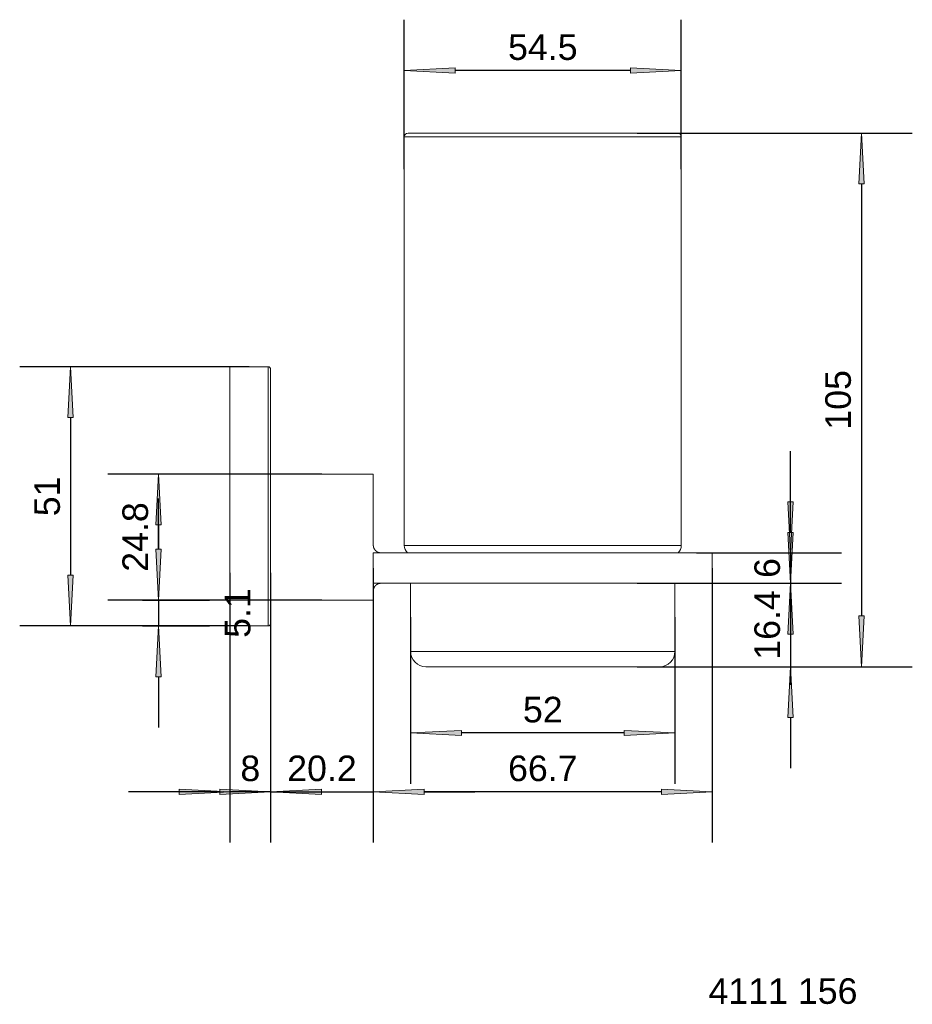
# Model space of a CAD drawing. Header units: millimetres. Extents: x -120 to 56, y -69 to 125.
import ezdxf

# ---------------------------------------------------------------- set-up
doc = ezdxf.new("R2010")
doc.units = ezdxf.units.MM
doc.header["$LTSCALE"] = 254
doc.header["$PDMODE"] = 1
doc.header["$PDSIZE"] = -2
for name, color, linetype, lineweight in [('1', 7, 'Continuous', 5), ('Bemaßung', 7, 'Continuous', 5), ('Keine', 7, 'Continuous', 5)]:
    doc.layers.add(name, color=color, linetype=linetype, lineweight=lineweight)
doc.styles.add('Arial', font='Arial')
doc.dimstyles.new('ST', dxfattribs={"dimtxt": 5.034433, "dimasz": 9.99939, "dimexe": 10, "dimexo": 0, "dimgap": 5, "dimtad": 1, "dimdec": 0, "dimdsep": 46, "dimtxsty": 'Arial', "dimblk": 'VW_FILLEDARROW', "dimblk1": 'VW_FILLEDARROW', "dimblk2": 'VW_FILLEDARROW', "dimcen": 0, "dimadec": 3, "dimazin": 0, "dimtfac": 1, "dimtdec": 0, "dimtix": 1, "dimtmove": 0, "dimatfit": 0, "dimldrblk": 'VW_FILLEDARROW-1', "dimfxl": 1, "dimfrac": 2, "dimtolj": 1, "dimarcsym": 0})

# ---------------------------------------------------------------- blocks, each defined once
blk = doc.blocks.new('VW_FILLEDARROW')
at = {"linetype": 'Continuous', "lineweight": 0}
blk.add_hatch(color=0, dxfattribs=at).paths.add_polyline_path([(-1, 0.052), (0, 0), (-1, -0.052)])
at = {"color": 0, "lineweight": 5, "flags": 128}
blk.add_lwpolyline([(-1, 0.052), (0, 0), (-1, -0.052)], close=True, dxfattribs=at)
blk = doc.blocks.new('*D1')
at = {"layer": 'Bemaßung', "color": 0, "lineweight": -2}
for p, q in [((-74.76, 56.59), (-119.89, 56.59)), ((-109.89, 46.59), (-109.89, 15.59)), ((-74.76, 5.59), (-119.89, 5.59))]:
    blk.add_line(p, q, dxfattribs=at)
at = {"layer": 'Defpoints', "color": 0}
for p in [(-74.76, 56.59), (-109.89, 5.59), (-74.76, 5.59)]:
    blk.add_point(p, dxfattribs=at)
at = {"layer": 'Bemaßung', "color": 0, "lineweight": -2, "xscale": 9.999389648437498, "yscale": 9.999389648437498, "zscale": 9.999389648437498}
for p, rotation in [((-109.89, 56.59), 90), ((-109.89, 5.59), 270)]:
    blk.add_blockref('VW_FILLEDARROW', p, dxfattribs=dict(at, rotation=rotation))
at = {"layer": 'Bemaßung', "color": 0, "insert": (-114.46, 31.09), "char_height": 5.034, "attachment_point": 5, "rotation": 90, "style": 'Arial'}
blk.add_mtext('\\A1;51', dxfattribs=at)
blk = doc.blocks.new('VW_FILLEDARROW-1')
at = {"linetype": 'Continuous', "lineweight": 0}
blk.add_hatch(color=0, dxfattribs=at).paths.add_polyline_path([(-1, 0.052), (0, 0), (-1, -0.052)])
at = {"color": 0, "lineweight": 5, "flags": 128}
blk.add_lwpolyline([(-1, 0.052), (0, 0), (-1, -0.052)], close=True, dxfattribs=at)
blk = doc.blocks.new('*D2')
at = {"layer": 'Bemaßung', "color": 0, "lineweight": -2}
for p, q in [((-60.41, 35.49), (-102.55, 35.49)), ((-92.55, 25.49), (-92.55, 20.69)), ((-60.41, 10.69), (-102.55, 10.69))]:
    blk.add_line(p, q, dxfattribs=at)
at = {"layer": 'Defpoints', "color": 0}
for p in [(-60.41, 35.49), (-92.55, 10.69), (-60.41, 10.69)]:
    blk.add_point(p, dxfattribs=at)
at = {"layer": 'Bemaßung', "color": 0, "lineweight": -2, "xscale": 9.999389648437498, "yscale": 9.999389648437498, "zscale": 9.999389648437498}
for p, rotation in [((-92.55, 35.49), 90), ((-92.55, 10.69), 270)]:
    blk.add_blockref('VW_FILLEDARROW', p, dxfattribs=dict(at, rotation=rotation))
at = {"layer": 'Bemaßung', "color": 0, "insert": (-97.12, 23.09), "char_height": 5.034, "attachment_point": 5, "rotation": 90, "style": 'Arial'}
blk.add_mtext('\\A1;24.8', dxfattribs=at)
blk = doc.blocks.new('*D3')
at = {"layer": 'Bemaßung', "color": 0, "lineweight": -2}
for p, q in [((-92.55, 20.69), (-92.55, 30.68)), ((-95.7, 10.69), (-82.55, 10.69)), ((-92.55, 10.69), (-92.55, 5.59)), ((-95.7, 5.59), (-82.55, 5.59)), ((-92.55, -4.41), (-92.55, -14.41))]:
    blk.add_line(p, q, dxfattribs=at)
at = {"layer": 'Defpoints', "color": 0}
for p in [(-95.7, 10.69), (-95.7, 5.59), (-92.55, 5.59)]:
    blk.add_point(p, dxfattribs=at)
at = {"layer": 'Bemaßung', "color": 0, "lineweight": -2, "xscale": 9.999389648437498, "yscale": 9.999389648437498, "zscale": 9.999389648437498}
for p, rotation in [((-92.55, 10.69), 270), ((-92.55, 5.59), 90)]:
    blk.add_blockref('VW_FILLEDARROW', p, dxfattribs=dict(at, rotation=rotation))
at = {"layer": 'Bemaßung', "color": 0, "insert": (-76.98, 8.14), "char_height": 5.034, "attachment_point": 5, "rotation": 90, "style": 'Arial'}
blk.add_mtext('\\A1;5.1', dxfattribs=at)
blk = doc.blocks.new('*D4')
at = {"layer": 'Bemaßung', "color": 0, "lineweight": -2}
for p, q in [((-78.51, 16.03), (-78.51, -37.03)), ((-70.51, 16.03), (-70.51, -37.03)), ((-88.51, -27.03), (-98.5, -27.03)), ((-70.51, -27.03), (-78.51, -27.03)), ((-60.51, -27.03), (-50.51, -27.03))]:
    blk.add_line(p, q, dxfattribs=at)
at = {"layer": 'Defpoints', "color": 0}
for p in [(-78.51, 16.03), (-70.51, 16.03), (-78.51, -27.03)]:
    blk.add_point(p, dxfattribs=at)
at = {"layer": 'Bemaßung', "color": 0, "lineweight": -2, "xscale": 9.999389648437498, "yscale": 9.999389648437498, "zscale": 9.999389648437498}
blk.add_blockref('VW_FILLEDARROW', (-78.51, -27.03), dxfattribs=at)
at = {"layer": 'Bemaßung', "color": 0, "lineweight": -2, "xscale": 9.999389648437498, "yscale": 9.999389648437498, "zscale": 9.999389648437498, "rotation": 180}
blk.add_blockref('VW_FILLEDARROW', (-70.51, -27.03), dxfattribs=at)
at = {"layer": 'Bemaßung', "color": 0, "insert": (-74.51, -22.46), "char_height": 5.034, "attachment_point": 5, "style": 'Arial'}
blk.add_mtext('\\A1;8', dxfattribs=at)
blk = doc.blocks.new('*D5')
at = {"layer": 'Bemaßung', "color": 0, "lineweight": -2}
for p, q in [((-70.51, 16.03), (-70.51, -37.03)), ((-50.31, 16.05), (-50.31, -37.03)), ((-80.51, -27.03), (-90.5, -27.03)), ((-70.51, -27.03), (-50.31, -27.03)), ((-40.31, -27.03), (-30.31, -27.03))]:
    blk.add_line(p, q, dxfattribs=at)
at = {"layer": 'Defpoints', "color": 0}
for p in [(-70.51, 16.03), (-50.31, 16.05), (-50.31, -27.03)]:
    blk.add_point(p, dxfattribs=at)
at = {"layer": 'Bemaßung', "color": 0, "lineweight": -2, "xscale": 9.999389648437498, "yscale": 9.999389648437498, "zscale": 9.999389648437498}
blk.add_blockref('VW_FILLEDARROW', (-70.51, -27.03), dxfattribs=at)
at = {"layer": 'Bemaßung', "color": 0, "lineweight": -2, "xscale": 9.999389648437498, "yscale": 9.999389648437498, "zscale": 9.999389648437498, "rotation": 180}
blk.add_blockref('VW_FILLEDARROW', (-50.31, -27.03), dxfattribs=at)
at = {"layer": 'Bemaßung', "color": 0, "insert": (-60.41, -22.46), "char_height": 5.034, "attachment_point": 5, "style": 'Arial'}
blk.add_mtext('\\A1;20.2', dxfattribs=at)
blk = doc.blocks.new('*D6')
at = {"layer": 'Bemaßung', "color": 0, "lineweight": -2}
for p, q in [((-50.31, 16.99), (-50.31, -37.03)), ((16.39, 16.99), (16.39, -37.03)), ((6.39, -27.03), (-40.31, -27.03))]:
    blk.add_line(p, q, dxfattribs=at)
at = {"layer": 'Defpoints', "color": 0}
for p in [(-50.31, 16.99), (16.39, 16.99), (-50.31, -27.03)]:
    blk.add_point(p, dxfattribs=at)
at = {"layer": 'Bemaßung', "color": 0, "lineweight": -2, "xscale": 9.999389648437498, "yscale": 9.999389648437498, "zscale": 9.999389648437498, "rotation": 180}
blk.add_blockref('VW_FILLEDARROW', (-50.31, -27.03), dxfattribs=at)
at = {"layer": 'Bemaßung', "color": 0, "lineweight": -2, "xscale": 9.999389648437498, "yscale": 9.999389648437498, "zscale": 9.999389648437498}
blk.add_blockref('VW_FILLEDARROW', (16.39, -27.03), dxfattribs=at)
at = {"layer": 'Bemaßung', "color": 0, "insert": (-16.96, -22.46), "char_height": 5.034, "attachment_point": 5, "style": 'Arial'}
blk.add_mtext('\\A1;66.7', dxfattribs=at)
blk = doc.blocks.new('*D7')
at = {"layer": 'Bemaßung', "color": 0, "lineweight": -2}
for p, q in [((1.6, 102.58), (55.74, 102.58)), ((45.74, 92.59), (45.74, 7.58)), ((1.6, -2.42), (55.74, -2.42))]:
    blk.add_line(p, q, dxfattribs=at)
at = {"layer": 'Defpoints', "color": 0}
for p in [(1.6, 102.58), (1.6, -2.42), (45.74, -2.42)]:
    blk.add_point(p, dxfattribs=at)
at = {"layer": 'Bemaßung', "color": 0, "lineweight": -2, "xscale": 9.999389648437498, "yscale": 9.999389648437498, "zscale": 9.999389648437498}
for p, rotation in [((45.74, 102.58), 90.00000000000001), ((45.74, -2.42), 270)]:
    blk.add_blockref('VW_FILLEDARROW', p, dxfattribs=dict(at, rotation=rotation))
at = {"layer": 'Bemaßung', "color": 0, "insert": (41.17, 50.08), "char_height": 5.034, "attachment_point": 5, "rotation": 90, "style": 'Arial'}
blk.add_mtext('\\A1;105', dxfattribs=at)
blk = doc.blocks.new('*D8')
at = {"layer": 'Bemaßung', "color": 0, "lineweight": -2}
for p, q in [((31.79, 23.99), (31.79, 33.98)), ((1.6, 13.99), (41.79, 13.99)), ((31.79, 13.99), (31.79, -2.42)), ((1.6, -2.42), (41.79, -2.42)), ((31.79, -12.41), (31.79, -22.41))]:
    blk.add_line(p, q, dxfattribs=at)
at = {"layer": 'Defpoints', "color": 0}
for p in [(1.6, 13.99), (1.6, -2.42), (31.79, -2.42)]:
    blk.add_point(p, dxfattribs=at)
at = {"layer": 'Bemaßung', "color": 0, "lineweight": -2, "xscale": 9.999389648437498, "yscale": 9.999389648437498, "zscale": 9.999389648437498}
for p, rotation in [((31.79, 13.99), 270), ((31.79, -2.42), 90)]:
    blk.add_blockref('VW_FILLEDARROW', p, dxfattribs=dict(at, rotation=rotation))
at = {"layer": 'Bemaßung', "color": 0, "insert": (27.22, 5.79), "char_height": 5.034, "attachment_point": 5, "rotation": 90, "style": 'Arial'}
blk.add_mtext('\\A1;16.4', dxfattribs=at)
blk = doc.blocks.new('*D9')
at = {"layer": 'Bemaßung', "color": 0, "lineweight": -2}
for p, q in [((31.79, 29.99), (31.79, 39.98)), ((13.27, 19.99), (41.79, 19.99)), ((31.79, 19.99), (31.79, 13.99)), ((13.27, 13.99), (41.79, 13.99)), ((31.79, 3.99), (31.79, -6.01))]:
    blk.add_line(p, q, dxfattribs=at)
at = {"layer": 'Defpoints', "color": 0}
for p in [(13.27, 19.99), (13.27, 13.99), (31.79, 13.99)]:
    blk.add_point(p, dxfattribs=at)
at = {"layer": 'Bemaßung', "color": 0, "lineweight": -2, "xscale": 9.999389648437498, "yscale": 9.999389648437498, "zscale": 9.999389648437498}
for p, rotation in [((31.79, 19.99), 270), ((31.79, 13.99), 90)]:
    blk.add_blockref('VW_FILLEDARROW', p, dxfattribs=dict(at, rotation=rotation))
at = {"layer": 'Bemaßung', "color": 0, "insert": (27.22, 16.99), "char_height": 5.034, "attachment_point": 5, "rotation": 90, "style": 'Arial'}
blk.add_mtext('\\A1;6', dxfattribs=at)
blk = doc.blocks.new('*D10')
at = {"layer": 'Bemaßung', "color": 0, "lineweight": -2}
for p, q in [((-42.96, 7.29), (-42.96, -25.47)), ((9.04, 7.29), (9.04, -25.47)), ((-0.96, -15.47), (-32.96, -15.47))]:
    blk.add_line(p, q, dxfattribs=at)
at = {"layer": 'Defpoints', "color": 0}
for p in [(-42.96, 7.29), (9.04, 7.29), (-42.96, -15.47)]:
    blk.add_point(p, dxfattribs=at)
at = {"layer": 'Bemaßung', "color": 0, "lineweight": -2, "xscale": 9.999389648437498, "yscale": 9.999389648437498, "zscale": 9.999389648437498, "rotation": 180}
blk.add_blockref('VW_FILLEDARROW', (-42.96, -15.47), dxfattribs=at)
at = {"layer": 'Bemaßung', "color": 0, "lineweight": -2, "xscale": 9.999389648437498, "yscale": 9.999389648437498, "zscale": 9.999389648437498}
blk.add_blockref('VW_FILLEDARROW', (9.04, -15.47), dxfattribs=at)
at = {"layer": 'Bemaßung', "color": 0, "insert": (-16.96, -10.9), "char_height": 5.034, "attachment_point": 5, "style": 'Arial'}
blk.add_mtext('\\A1;52', dxfattribs=at)
blk = doc.blocks.new('*D11')
at = {"layer": 'Bemaßung', "color": 0, "lineweight": -2}
for p, q in [((-44.21, 95.5), (-44.21, 124.89)), ((10.29, 95.5), (10.29, 124.89)), ((0.29, 114.89), (-34.21, 114.89))]:
    blk.add_line(p, q, dxfattribs=at)
at = {"layer": 'Defpoints', "color": 0}
for p in [(-44.21, 114.89), (-44.21, 95.5), (10.29, 95.5)]:
    blk.add_point(p, dxfattribs=at)
at = {"layer": 'Bemaßung', "color": 0, "lineweight": -2, "xscale": 9.999389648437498, "yscale": 9.999389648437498, "zscale": 9.999389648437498, "rotation": 180}
blk.add_blockref('VW_FILLEDARROW', (-44.21, 114.89), dxfattribs=at)
at = {"layer": 'Bemaßung', "color": 0, "lineweight": -2, "xscale": 9.999389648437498, "yscale": 9.999389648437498, "zscale": 9.999389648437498}
blk.add_blockref('VW_FILLEDARROW', (10.29, 114.89), dxfattribs=at)
at = {"layer": 'Bemaßung', "color": 0, "insert": (-16.96, 119.45), "char_height": 5.034, "attachment_point": 5, "style": 'Arial'}
blk.add_mtext('\\A1;54.5', dxfattribs=at)

msp = doc.modelspace()

# ---------------------------------------------------------------- linework, layer by layer
at = {"layer": '1', "color": 7}
for p, q in [((-44.21, 101.83), (-44.21, 21.44)), ((10.29, 101.83), (-44.21, 101.83)), ((9.54, 102.58), (-43.46, 102.58)), ((10.29, 21.44), (10.29, 101.83)), ((-78.51, 5.59), (-78.51, 56.59)), ((-71.01, 56.59), (-78.51, 56.59)), ((-71.01, 5.59), (-71.01, 56.59)), ((-70.51, 6.09), (-70.51, 56.09)), ((-50.31, 35.49), (-70.51, 35.49)), ((-50.31, 21.49), (-50.31, 35.49)), ((-44.21, 21.44), (10.29, 21.44)), ((-50.31, 19.99), (-50.31, 13.99)), ((-50.31, 19.99), (16.39, 19.99)), ((16.39, 19.99), (16.39, 13.99)), ((-50.31, 13.99), (16.39, 13.99)), ((-42.96, 13.99), (-42.96, 0.58)), ((9.04, 0.58), (9.04, 13.99)), ((-50.31, 10.69), (-50.31, 12.49)), ((-70.51, 10.69), (-50.31, 10.69)), ((-78.51, 5.59), (-71.01, 5.59)), ((9.04, 0.58), (-42.96, 0.58)), ((6.04, -2.42), (-39.96, -2.42))]:
    msp.add_line(p, q, dxfattribs=at)
for centre, radius, start, end in [((-43.46, 101.83), 0.75, 90, 180), ((9.54, 101.83), 0.75, 0, 90), ((-71.01, 56.09), 0.5, 0, 90), ((-42.21, 21.44), 2, 180, 226.5675), ((8.29, 21.44), 2, 313.4325, 0), ((-71.01, 6.09), 0.5, 270, 0), ((-39.96, 0.58), 3, 180, 270), ((6.04, 0.58), 3, 270, 0)]:
    msp.add_arc(centre, radius, start, end, dxfattribs=at)
msp.add_open_spline([(-48.81, 19.99), (-48.88, 19.99), (-49.03, 20), (-49.14, 20.02), (-49.21, 20.04), (-49.28, 20.06), (-49.35, 20.09), (-49.45, 20.13), (-49.58, 20.2), (-49.67, 20.26), (-49.73, 20.31), (-49.79, 20.35), (-49.84, 20.4), (-49.92, 20.48), (-50.01, 20.59), (-50.1, 20.72), (-50.16, 20.84), (-50.21, 20.95), (-50.24, 21.05), (-50.27, 21.16), (-50.29, 21.27), (-50.31, 21.41), (-50.31, 21.49)], degree=2, knots=[0, 0, 0, 0.045455, 0.090909, 0.136364, 0.181818, 0.227273, 0.272727, 0.318182, 0.363636, 0.409091, 0.454545, 0.5, 0.545455, 0.590909, 0.636364, 0.681818, 0.727273, 0.772727, 0.863636, 0.909091, 0.954545, 1, 1, 1], dxfattribs=at)
msp.add_open_spline([(-50.31, 12.49), (-50.31, 12.59), (-50.28, 12.81), (-50.22, 12.98), (-50.18, 13.09), (-50.12, 13.21), (-50.05, 13.32), (-49.99, 13.41), (-49.94, 13.46), (-49.89, 13.52), (-49.84, 13.57), (-49.75, 13.65), (-49.62, 13.75), (-49.5, 13.81), (-49.42, 13.85), (-49.34, 13.89), (-49.25, 13.92), (-49.15, 13.95), (-49.06, 13.97), (-48.96, 13.98), (-48.86, 13.99), (-48.81, 13.99)], degree=2, dxfattribs=at)

# ---------------------------------------------------------------- texts
at = {"layer": 'Keine', "insert": (15.63, -63.73), "char_height": 5.034, "width": 30.1115, "attachment_point": 1, "line_spacing_factor": 0.970891, "style": 'Arial'}
msp.add_mtext('4111 156', dxfattribs=at)

# ---------------------------------------------------------------- dimensions: what is measured, and where the dimension line sits
at = {"layer": 'Bemaßung'}
for base, p1, p2, picture, middle in [((-44.21, 114.89), (10.29, 95.5), (-44.21, 95.5), '*D11', (-16.96, 119.45)), ((-78.51, -27.03), (-70.51, 16.03), (-78.51, 16.03), '*D4', (-74.51, -22.46)), ((-50.31, -27.03), (-70.51, 16.03), (-50.31, 16.05), '*D5', (-60.41, -22.46)), ((-50.31, -27.03), (16.39, 16.99), (-50.31, 16.99), '*D6', (-16.96, -22.46)), ((-42.96, -15.47), (9.04, 7.29), (-42.96, 7.29), '*D10', (-16.96, -10.9))]:
    dim = msp.add_linear_dim(base=base, p1=p1, p2=p2, dimstyle='ST', override={"dimgap": 2, "dimdec": 1, "dimpost": '<>', "dimtxsty": 'Arial', "dimtmove": 2}, dxfattribs=at)
    dim.commit()
    dim.dimension.update_dxf_attribs({"geometry": picture, "text_midpoint": middle})
for base, p1, p2, override, picture, middle in [((45.74, -2.42), (1.6, 102.58), (1.6, -2.42), {"dimgap": 2, "dimdec": 1, "dimpost": '<>', "dimtxsty": 'Arial', "dimtmove": 2}, '*D7', (41.17, 50.08)), ((-109.89, 5.59), (-74.76, 56.59), (-74.76, 5.59), {"dimgap": 2, "dimdec": 1, "dimpost": '<>', "dimtxsty": 'Arial', "dimtmove": 2}, '*D1', (-114.46, 31.09)), ((31.79, 13.99), (13.27, 19.99), (13.27, 13.99), {"dimgap": 2, "dimdec": 1, "dimpost": '<>', "dimtxsty": 'Arial', "dimtmove": 2}, '*D9', (27.22, 16.99)), ((-92.55, 10.69), (-60.41, 35.49), (-60.41, 10.69), {"dimgap": 2, "dimdec": 1, "dimpost": '<>', "dimtxsty": 'Arial', "dimtmove": 2}, '*D2', (-97.12, 23.09)), ((31.79, -2.42), (1.6, 13.99), (1.6, -2.42), {"dimgap": 2, "dimdec": 1, "dimpost": '<>', "dimtxsty": 'Arial', "dimtmove": 2}, '*D8', (27.22, 5.79)), ((-92.55, 5.59), (-95.7, 10.69), (-95.7, 5.59), {"dimgap": 2, "dimdec": 1, "dimpost": '<>', "dimtxsty": 'Arial', "dimtix": 0, "dimtmove": 2}, '*D3', (-76.98, 8.14))]:
    dim = msp.add_linear_dim(base=base, p1=p1, p2=p2, angle=270, dimstyle='ST', override=override, dxfattribs=at)
    dim.commit()
    dim.dimension.update_dxf_attribs({"geometry": picture, "text_midpoint": middle})

doc.saveas('drawing.dxf')
